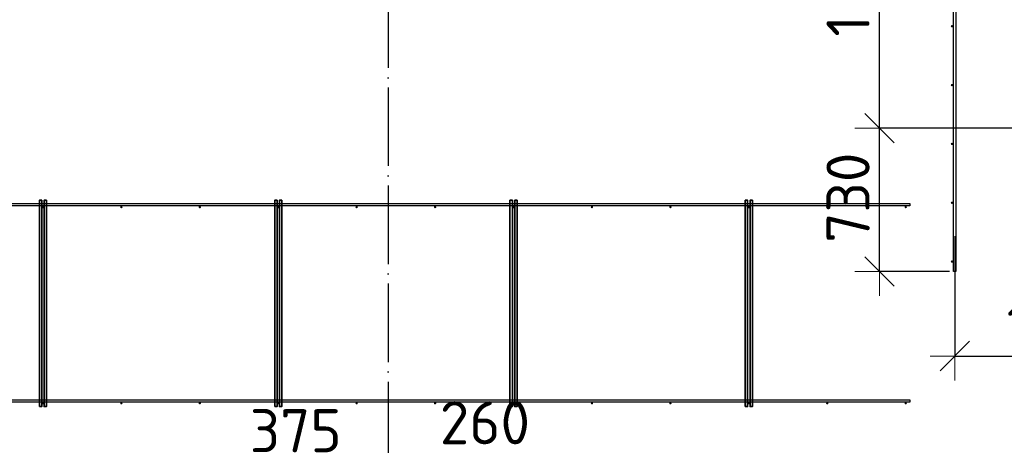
# Model space of a CAD drawing. Header units: millimetres. Extents: x 13527 to 139154, y -122592 to 61893.
# Tile 89 of 128: x 80022 to 85043, y 33013 to 35183. Entities that reach past the tile are written whole.
import ezdxf

# ---------------------------------------------------------------- set-up
doc = ezdxf.new("R2010")
doc.units = ezdxf.units.MM
doc.header["$PDMODE"] = 65
doc.linetypes.add('______11', pattern=[500, 400, -50, 0, -50])
doc.linetypes.add('______5', pattern=[1100, 800, -100, 100, -100])
doc.layers.add('Арм.стержн. Доп. арматура', color=180, linetype='Continuous', lineweight=35)
doc.layers.add('Размерная линия_ общее', color=7, linetype='Continuous', lineweight=13)
doc.layers.add('Арм.стержн. Фиксатор', color=7, linetype='Continuous', lineweight=35, true_color=0x501e0f)
doc.layers.add('Осевая линия_ общее', color=7, linetype='______5', lineweight=13, true_color=0xa0a0a0)
doc.styles.add('ISOCPEUR', font='ISOCPEUR')
doc.dimstyles.new('DIMSTYLE_3', dxfattribs={"dimtxt": 220, "dimasz": 250, "dimexe": 0, "dimexo": 0, "dimgap": 110, "dimtad": 2, "dimdec": 0, "dimrnd": 5, "dimzin": 12, "dimdsep": 46, "dimtxsty": 'ISOCPEUR', "dimblk1": 'ALL_ML_STRICH', "dimblk2": 'ALL_ML_STRICH', "dimsah": 1, "dimcen": 0, "dimclrd": 7, "dimclre": 256, "dimclrt": 7, "dimadec": 0, "dimazin": 0, "dimtfac": 1, "dimtdec": 0, "dimtix": 1, "dimtmove": 2, "dimatfit": 3, "dimfxl": 0, "dimtvp": 1.2, "dimtzin": 0, "dimlwd": 0, "dimlwe": -3, "dimarcsym": 0})
doc.dimstyles.new('DIMSTYLE_5', dxfattribs={"dimtxt": 220, "dimasz": 250, "dimexe": 0, "dimexo": 0, "dimgap": 110, "dimtad": 2, "dimdec": 0, "dimrnd": 5, "dimzin": 12, "dimdsep": 46, "dimtxsty": 'ISOCPEUR', "dimblk1": 'ALL_ML_STRICH', "dimblk2": 'ALL_ML_STRICH', "dimsah": 1, "dimcen": 0, "dimclrd": 7, "dimclre": 256, "dimclrt": 7, "dimadec": 0, "dimazin": 0, "dimtfac": 1, "dimtdec": 0, "dimtix": 1, "dimtmove": 2, "dimatfit": 3, "dimfxl": 0, "dimtzin": 0, "dimlwd": 0, "dimlwe": -3, "dimarcsym": 0})

# ---------------------------------------------------------------- blocks, each defined once
blk = doc.blocks.new('ALL_ML_STRICH')
at = {"color": 0, "linetype": 'ByBlock', "lineweight": -2}
for p, q in [((0, -0.5), (0, 0.5)), ((-0.3, -0.3), (0.3, 0.3)), ((-1, 0), (0.5, 0))]:
    blk.add_line(p, q, dxfattribs=at)
blk = doc.blocks.new('*D439')
at = {"layer": 'DEFPOINTS', "color": 7, "linetype": 'Continuous', "lineweight": 13, "transparency": 33554687}
for p in [(81523.6, 32597.8), (81900, 32618.7), (81523.6, 32205.8)]:
    blk.add_point(p, dxfattribs=at)
at = {"layer": 'Размерная линия_ общее', "color": 253, "linetype": 'Continuous', "lineweight": -2, "true_color": 0xa0a0a0, "transparency": 33554687}
for p, q in [((81523.6, 32225.8), (81523.6, 32597.8)), ((81900, 32598.7), (81900, 32597.8))]:
    blk.add_line(p, q, dxfattribs=at)
at = {"layer": 'Размерная линия_ общее', "color": 7, "linetype": 'Continuous', "lineweight": -2, "transparency": 33554687}
blk.add_line((81523.6, 32597.8), (81900, 32597.8), dxfattribs=at)
at = {"layer": 'Размерная линия_ общее', "color": 7, "linetype": 'Continuous', "lineweight": 13, "transparency": 33554687, "xscale": 250, "yscale": 250, "zscale": 250, "rotation": 180}
blk.add_blockref('ALL_ML_STRICH', (81523.6, 32597.8), dxfattribs=at)
at = {"layer": 'Размерная линия_ общее', "color": 7, "linetype": 'Continuous', "lineweight": 13, "transparency": 33554687, "xscale": 250, "yscale": 250, "zscale": 250}
blk.add_blockref('ALL_ML_STRICH', (81900, 32597.8), dxfattribs=at)
at = {"layer": 'Размерная линия_ общее', "color": 7, "linetype": 'Continuous', "lineweight": 13, "transparency": 33554687, "insert": (81429.3, 33087.8), "char_height": 220, "width": 660, "attachment_point": 5, "style": 'ISOCPEUR'}
blk.add_mtext('\\A1;{375}', dxfattribs=at)
blk = doc.blocks.new('*D440')
at = {"layer": 'DEFPOINTS', "color": 7, "linetype": 'Continuous', "lineweight": 13, "transparency": 33554687}
for p in [(81900, 32618.7), (81900, 32597.8), (82160, 31270)]:
    blk.add_point(p, dxfattribs=at)
at = {"layer": 'Размерная линия_ общее', "color": 253, "linetype": 'Continuous', "lineweight": -2, "true_color": 0xa0a0a0, "transparency": 33554687}
for p, q in [((81900, 32598.7), (81900, 32597.8)), ((82160, 31290), (82160, 32597.8))]:
    blk.add_line(p, q, dxfattribs=at)
at = {"layer": 'Размерная линия_ общее', "color": 7, "linetype": 'Continuous', "lineweight": -2, "transparency": 33554687}
blk.add_line((81900, 32597.8), (82160, 32597.8), dxfattribs=at)
at = {"layer": 'Размерная линия_ общее', "color": 7, "linetype": 'Continuous', "lineweight": 13, "transparency": 33554687, "xscale": 250, "yscale": 250, "zscale": 250, "rotation": 180}
blk.add_blockref('ALL_ML_STRICH', (81900, 32597.8), dxfattribs=at)
at = {"layer": 'Размерная линия_ общее', "color": 7, "linetype": 'Continuous', "lineweight": 13, "transparency": 33554687, "xscale": 250, "yscale": 250, "zscale": 250}
blk.add_blockref('ALL_ML_STRICH', (82160, 32597.8), dxfattribs=at)
at = {"layer": 'Размерная линия_ общее', "color": 7, "linetype": 'Continuous', "lineweight": 13, "transparency": 33554687, "insert": (82394, 33128.5), "char_height": 220, "width": 660, "attachment_point": 5, "style": 'ISOCPEUR'}
blk.add_mtext('\\A1;{260}', dxfattribs=at)
blk = doc.blocks.new('*D749')
at = {"layer": 'DEFPOINTS', "color": 7, "linetype": 'Continuous', "lineweight": 13, "transparency": 33554687}
for p in [(84790, 34100.3), (85820, 33629.1), (84790, 33468.5)]:
    blk.add_point(p, dxfattribs=at)
at = {"layer": 'Размерная линия_ общее', "color": 253, "linetype": 'Continuous', "lineweight": -2, "true_color": 0xa0a0a0, "transparency": 33554687}
for p, q in [((84790, 34080.3), (84790, 33468.5)), ((85820, 33609.1), (85820, 33468.5))]:
    blk.add_line(p, q, dxfattribs=at)
at = {"layer": 'Размерная линия_ общее', "color": 7, "linetype": 'Continuous', "lineweight": -2, "transparency": 33554687}
blk.add_line((84790, 33468.5), (85820, 33468.5), dxfattribs=at)
at = {"layer": 'Размерная линия_ общее', "color": 7, "linetype": 'Continuous', "lineweight": 13, "transparency": 33554687, "xscale": 250, "yscale": 250, "zscale": 250, "rotation": 180}
blk.add_blockref('ALL_ML_STRICH', (84790, 33468.5), dxfattribs=at)
at = {"layer": 'Размерная линия_ общее', "color": 7, "linetype": 'Continuous', "lineweight": 13, "transparency": 33554687, "xscale": 250, "yscale": 250, "zscale": 250}
blk.add_blockref('ALL_ML_STRICH', (85820, 33468.5), dxfattribs=at)
at = {"layer": 'Размерная линия_ общее', "color": 7, "linetype": 'Continuous', "lineweight": 13, "transparency": 33554687, "insert": (85338, 33628.5), "char_height": 220, "width": 880, "attachment_point": 5, "style": 'ISOCPEUR'}
blk.add_mtext('\\A1;{1030}', dxfattribs=at)
blk = doc.blocks.new('*D751')
at = {"layer": 'DEFPOINTS', "color": 7, "linetype": 'Continuous', "lineweight": 13, "transparency": 33554687}
for p in [(85684, 34630), (84406, 33900), (84784, 33900)]:
    blk.add_point(p, dxfattribs=at)
at = {"layer": 'Размерная линия_ общее', "color": 253, "linetype": 'Continuous', "lineweight": -2, "true_color": 0xa0a0a0, "transparency": 33554687}
for p, q in [((85664, 34630), (84406, 34630)), ((84764, 33900), (84406, 33900))]:
    blk.add_line(p, q, dxfattribs=at)
at = {"layer": 'Размерная линия_ общее', "color": 7, "linetype": 'Continuous', "lineweight": -2, "transparency": 33554687}
blk.add_line((84406, 33900), (84406, 34630), dxfattribs=at)
at = {"layer": 'Размерная линия_ общее', "color": 7, "linetype": 'Continuous', "lineweight": 13, "transparency": 33554687, "xscale": 250, "yscale": 250, "zscale": 250}
for p, rotation in [((84406, 34630), 90), ((84406, 33900), 270)]:
    blk.add_blockref('ALL_ML_STRICH', p, dxfattribs=dict(at, rotation=rotation))
at = {"layer": 'Размерная линия_ общее', "color": 7, "linetype": 'Continuous', "lineweight": 13, "transparency": 33554687, "insert": (84246, 34276), "char_height": 220, "width": 660, "attachment_point": 5, "rotation": 90, "style": 'ISOCPEUR'}
blk.add_mtext('\\A1;{730}', dxfattribs=at)
blk = doc.blocks.new('*D752')
at = {"layer": 'DEFPOINTS', "color": 7, "linetype": 'Continuous', "lineweight": 13, "transparency": 33554687}
for p in [(84784, 36100), (84406, 34630), (85684, 34630)]:
    blk.add_point(p, dxfattribs=at)
at = {"layer": 'Размерная линия_ общее', "color": 253, "linetype": 'Continuous', "lineweight": -2, "true_color": 0xa0a0a0, "transparency": 33554687}
for p, q in [((84764, 36100), (84406, 36100)), ((85664, 34630), (84406, 34630))]:
    blk.add_line(p, q, dxfattribs=at)
at = {"layer": 'Размерная линия_ общее', "color": 7, "linetype": 'Continuous', "lineweight": -2, "transparency": 33554687}
blk.add_line((84406, 34630), (84406, 36100), dxfattribs=at)
at = {"layer": 'Размерная линия_ общее', "color": 7, "linetype": 'Continuous', "lineweight": 13, "transparency": 33554687, "xscale": 250, "yscale": 250, "zscale": 250}
for p, rotation in [((84406, 36100), 90), ((84406, 34630), 270)]:
    blk.add_blockref('ALL_ML_STRICH', p, dxfattribs=dict(at, rotation=rotation))
at = {"layer": 'Размерная линия_ общее', "color": 7, "linetype": 'Continuous', "lineweight": 13, "transparency": 33554687, "insert": (84246, 35387), "char_height": 220, "width": 880, "attachment_point": 5, "rotation": 90, "style": 'ISOCPEUR'}
blk.add_mtext('\\A1;{1470}', dxfattribs=at)

msp = doc.modelspace()

# ---------------------------------------------------------------- hatches: boundary and pattern name
at = {"layer": 'Арм.стержн. Доп. арматура', "linetype": 'Continuous', "lineweight": 35, "transparency": 33554687}
for points in [[(84782, 35150), (84781.5, 35152.3), (84780.2, 35154.2), (84778.3, 35155.5), (84776, 35156), (84773.7, 35155.5), (84771.8, 35154.2), (84770.5, 35152.3), (84770, 35150), (84770.5, 35147.7), (84771.8, 35145.8), (84773.7, 35144.5), (84776, 35144), (84778.3, 35144.5), (84780.2, 35145.8), (84781.5, 35147.7)], [(84782, 34850), (84781.5, 34852.3), (84780.2, 34854.2), (84778.3, 34855.5), (84776, 34856), (84773.7, 34855.5), (84771.8, 34854.2), (84770.5, 34852.3), (84770, 34850), (84770.5, 34847.7), (84771.8, 34845.8), (84773.7, 34844.5), (84776, 34844), (84778.3, 34844.5), (84780.2, 34845.8), (84781.5, 34847.7)], [(84782, 34550), (84781.5, 34552.3), (84780.2, 34554.2), (84778.3, 34555.5), (84776, 34556), (84773.7, 34555.5), (84771.8, 34554.2), (84770.5, 34552.3), (84770, 34550), (84770.5, 34547.7), (84771.8, 34545.8), (84773.7, 34544.5), (84776, 34544), (84778.3, 34544.5), (84780.2, 34545.8), (84781.5, 34547.7)], [(84782, 34250), (84781.5, 34252.3), (84780.2, 34254.2), (84778.3, 34255.5), (84776, 34256), (84773.7, 34255.5), (84771.8, 34254.2), (84770.5, 34252.3), (84770, 34250), (84770.5, 34247.7), (84771.8, 34245.8), (84773.7, 34244.5), (84776, 34244), (84778.3, 34244.5), (84780.2, 34245.8), (84781.5, 34247.7)], [(84782, 33950), (84781.5, 33952.3), (84780.2, 33954.2), (84778.3, 33955.5), (84776, 33956), (84773.7, 33955.5), (84771.8, 33954.2), (84770.5, 33952.3), (84770, 33950), (84770.5, 33947.7), (84771.8, 33945.8), (84773.7, 33944.5), (84776, 33944), (84778.3, 33944.5), (84780.2, 33945.8), (84781.5, 33947.7)]]:
    msp.add_hatch(color=34, dxfattribs=at).paths.add_polyline_path(points)
at = {"layer": 'Арм.стержн. Фиксатор', "linetype": 'Continuous', "lineweight": 35, "transparency": 33554687}
for points in [[(80146, 34228), (80145.5, 34230.3), (80144.2, 34232.2), (80142.3, 34233.5), (80140, 34234), (80137.7, 34233.5), (80135.8, 34232.2), (80134.5, 34230.3), (80134, 34228), (80134.5, 34225.7), (80135.8, 34223.8), (80137.7, 34222.5), (80140, 34222), (80142.3, 34222.5), (80144.2, 34223.8), (80145.5, 34225.7)], [(80546, 34228), (80545.5, 34230.3), (80544.2, 34232.2), (80542.3, 34233.5), (80540, 34234), (80537.7, 34233.5), (80535.8, 34232.2), (80534.5, 34230.3), (80534, 34228), (80534.5, 34225.7), (80535.8, 34223.8), (80537.7, 34222.5), (80540, 34222), (80542.3, 34222.5), (80544.2, 34223.8), (80545.5, 34225.7)], [(80946, 34228), (80945.5, 34230.3), (80944.2, 34232.2), (80942.3, 34233.5), (80940, 34234), (80937.7, 34233.5), (80935.8, 34232.2), (80934.5, 34230.3), (80934, 34228), (80934.5, 34225.7), (80935.8, 34223.8), (80937.7, 34222.5), (80940, 34222), (80942.3, 34222.5), (80944.2, 34223.8), (80945.5, 34225.7)], [(81346, 34228), (81345.5, 34230.3), (81344.2, 34232.2), (81342.3, 34233.5), (81340, 34234), (81337.7, 34233.5), (81335.8, 34232.2), (81334.5, 34230.3), (81334, 34228), (81334.5, 34225.7), (81335.8, 34223.8), (81337.7, 34222.5), (81340, 34222), (81342.3, 34222.5), (81344.2, 34223.8), (81345.5, 34225.7)], [(81746, 34228), (81745.5, 34230.3), (81744.2, 34232.2), (81742.3, 34233.5), (81740, 34234), (81737.7, 34233.5), (81735.8, 34232.2), (81734.5, 34230.3), (81734, 34228), (81734.5, 34225.7), (81735.8, 34223.8), (81737.7, 34222.5), (81740, 34222), (81742.3, 34222.5), (81744.2, 34223.8), (81745.5, 34225.7)], [(82146, 34228), (82145.5, 34230.3), (82144.2, 34232.2), (82142.3, 34233.5), (82140, 34234), (82137.7, 34233.5), (82135.8, 34232.2), (82134.5, 34230.3), (82134, 34228), (82134.5, 34225.7), (82135.8, 34223.8), (82137.7, 34222.5), (82140, 34222), (82142.3, 34222.5), (82144.2, 34223.8), (82145.5, 34225.7)], [(82546, 34228), (82545.5, 34230.3), (82544.2, 34232.2), (82542.3, 34233.5), (82540, 34234), (82537.7, 34233.5), (82535.8, 34232.2), (82534.5, 34230.3), (82534, 34228), (82534.5, 34225.7), (82535.8, 34223.8), (82537.7, 34222.5), (82540, 34222), (82542.3, 34222.5), (82544.2, 34223.8), (82545.5, 34225.7)], [(82946, 34228), (82945.5, 34230.3), (82944.2, 34232.2), (82942.3, 34233.5), (82940, 34234), (82937.7, 34233.5), (82935.8, 34232.2), (82934.5, 34230.3), (82934, 34228), (82934.5, 34225.7), (82935.8, 34223.8), (82937.7, 34222.5), (82940, 34222), (82942.3, 34222.5), (82944.2, 34223.8), (82945.5, 34225.7)], [(83346, 34228), (83345.5, 34230.3), (83344.2, 34232.2), (83342.3, 34233.5), (83340, 34234), (83337.7, 34233.5), (83335.8, 34232.2), (83334.5, 34230.3), (83334, 34228), (83334.5, 34225.7), (83335.8, 34223.8), (83337.7, 34222.5), (83340, 34222), (83342.3, 34222.5), (83344.2, 34223.8), (83345.5, 34225.7)], [(83746, 34228), (83745.5, 34230.3), (83744.2, 34232.2), (83742.3, 34233.5), (83740, 34234), (83737.7, 34233.5), (83735.8, 34232.2), (83734.5, 34230.3), (83734, 34228), (83734.5, 34225.7), (83735.8, 34223.8), (83737.7, 34222.5), (83740, 34222), (83742.3, 34222.5), (83744.2, 34223.8), (83745.5, 34225.7)], [(84146, 34228), (84145.5, 34230.3), (84144.2, 34232.2), (84142.3, 34233.5), (84140, 34234), (84137.7, 34233.5), (84135.8, 34232.2), (84134.5, 34230.3), (84134, 34228), (84134.5, 34225.7), (84135.8, 34223.8), (84137.7, 34222.5), (84140, 34222), (84142.3, 34222.5), (84144.2, 34223.8), (84145.5, 34225.7)], [(84546, 34228), (84545.5, 34230.3), (84544.2, 34232.2), (84542.3, 34233.5), (84540, 34234), (84537.7, 34233.5), (84535.8, 34232.2), (84534.5, 34230.3), (84534, 34228), (84534.5, 34225.7), (84535.8, 34223.8), (84537.7, 34222.5), (84540, 34222), (84542.3, 34222.5), (84544.2, 34223.8), (84545.5, 34225.7)], [(80146, 33228), (80145.5, 33230.3), (80144.2, 33232.2), (80142.3, 33233.5), (80140, 33234), (80137.7, 33233.5), (80135.8, 33232.2), (80134.5, 33230.3), (80134, 33228), (80134.5, 33225.7), (80135.8, 33223.8), (80137.7, 33222.5), (80140, 33222), (80142.3, 33222.5), (80144.2, 33223.8), (80145.5, 33225.7)], [(80546, 33228), (80545.5, 33230.3), (80544.2, 33232.2), (80542.3, 33233.5), (80540, 33234), (80537.7, 33233.5), (80535.8, 33232.2), (80534.5, 33230.3), (80534, 33228), (80534.5, 33225.7), (80535.8, 33223.8), (80537.7, 33222.5), (80540, 33222), (80542.3, 33222.5), (80544.2, 33223.8), (80545.5, 33225.7)], [(80946, 33228), (80945.5, 33230.3), (80944.2, 33232.2), (80942.3, 33233.5), (80940, 33234), (80937.7, 33233.5), (80935.8, 33232.2), (80934.5, 33230.3), (80934, 33228), (80934.5, 33225.7), (80935.8, 33223.8), (80937.7, 33222.5), (80940, 33222), (80942.3, 33222.5), (80944.2, 33223.8), (80945.5, 33225.7)], [(81346, 33228), (81345.5, 33230.3), (81344.2, 33232.2), (81342.3, 33233.5), (81340, 33234), (81337.7, 33233.5), (81335.8, 33232.2), (81334.5, 33230.3), (81334, 33228), (81334.5, 33225.7), (81335.8, 33223.8), (81337.7, 33222.5), (81340, 33222), (81342.3, 33222.5), (81344.2, 33223.8), (81345.5, 33225.7)], [(81746, 33228), (81745.5, 33230.3), (81744.2, 33232.2), (81742.3, 33233.5), (81740, 33234), (81737.7, 33233.5), (81735.8, 33232.2), (81734.5, 33230.3), (81734, 33228), (81734.5, 33225.7), (81735.8, 33223.8), (81737.7, 33222.5), (81740, 33222), (81742.3, 33222.5), (81744.2, 33223.8), (81745.5, 33225.7)], [(82146, 33228), (82145.5, 33230.3), (82144.2, 33232.2), (82142.3, 33233.5), (82140, 33234), (82137.7, 33233.5), (82135.8, 33232.2), (82134.5, 33230.3), (82134, 33228), (82134.5, 33225.7), (82135.8, 33223.8), (82137.7, 33222.5), (82140, 33222), (82142.3, 33222.5), (82144.2, 33223.8), (82145.5, 33225.7)], [(82546, 33228), (82545.5, 33230.3), (82544.2, 33232.2), (82542.3, 33233.5), (82540, 33234), (82537.7, 33233.5), (82535.8, 33232.2), (82534.5, 33230.3), (82534, 33228), (82534.5, 33225.7), (82535.8, 33223.8), (82537.7, 33222.5), (82540, 33222), (82542.3, 33222.5), (82544.2, 33223.8), (82545.5, 33225.7)], [(82946, 33228), (82945.5, 33230.3), (82944.2, 33232.2), (82942.3, 33233.5), (82940, 33234), (82937.7, 33233.5), (82935.8, 33232.2), (82934.5, 33230.3), (82934, 33228), (82934.5, 33225.7), (82935.8, 33223.8), (82937.7, 33222.5), (82940, 33222), (82942.3, 33222.5), (82944.2, 33223.8), (82945.5, 33225.7)], [(83346, 33228), (83345.5, 33230.3), (83344.2, 33232.2), (83342.3, 33233.5), (83340, 33234), (83337.7, 33233.5), (83335.8, 33232.2), (83334.5, 33230.3), (83334, 33228), (83334.5, 33225.7), (83335.8, 33223.8), (83337.7, 33222.5), (83340, 33222), (83342.3, 33222.5), (83344.2, 33223.8), (83345.5, 33225.7)], [(83746, 33228), (83745.5, 33230.3), (83744.2, 33232.2), (83742.3, 33233.5), (83740, 33234), (83737.7, 33233.5), (83735.8, 33232.2), (83734.5, 33230.3), (83734, 33228), (83734.5, 33225.7), (83735.8, 33223.8), (83737.7, 33222.5), (83740, 33222), (83742.3, 33222.5), (83744.2, 33223.8), (83745.5, 33225.7)], [(84146, 33228), (84145.5, 33230.3), (84144.2, 33232.2), (84142.3, 33233.5), (84140, 33234), (84137.7, 33233.5), (84135.8, 33232.2), (84134.5, 33230.3), (84134, 33228), (84134.5, 33225.7), (84135.8, 33223.8), (84137.7, 33222.5), (84140, 33222), (84142.3, 33222.5), (84144.2, 33223.8), (84145.5, 33225.7)], [(84546, 33228), (84545.5, 33230.3), (84544.2, 33232.2), (84542.3, 33233.5), (84540, 33234), (84537.7, 33233.5), (84535.8, 33232.2), (84534.5, 33230.3), (84534, 33228), (84534.5, 33225.7), (84535.8, 33223.8), (84537.7, 33222.5), (84540, 33222), (84542.3, 33222.5), (84544.2, 33223.8), (84545.5, 33225.7)]]:
    msp.add_hatch(color=34, dxfattribs=at).paths.add_polyline_path(points)

# ---------------------------------------------------------------- linework, layer by layer
at = {"layer": 'Арм.стержн. Доп. арматура', "color": 34, "linetype": 'Continuous', "lineweight": 25, "transparency": 33554687}
msp.add_lwpolyline([(84796, 36100), (84796, 33900), (84784, 33900), (84784, 36100), (84796, 36100)], dxfattribs=at)
msp.add_lwpolyline([(84796, 36100), (84796, 33900), (84784, 33900), (84784, 36100), (84796, 36100)], dxfattribs=at)
at = {"layer": 'Арм.стержн. Фиксатор', "color": 34, "linetype": 'Continuous', "lineweight": 25, "transparency": 33554687}
for points in [[(75230, 34246), (84561.2, 34246), (84561.2, 34234), (75230, 34234), (75230, 34246)], [(75230, 34246), (84561.2, 34246), (84561.2, 34234), (75230, 34234), (75230, 34246)], [(75230, 33246), (84561.2, 33246), (84561.2, 33234), (75230, 33234), (75230, 33246)], [(75230, 33246), (84561.2, 33246), (84561.2, 33234), (75230, 33234), (75230, 33246)]]:
    msp.add_lwpolyline(points, dxfattribs=at)
at = {"layer": 'Арм.стержн. Фиксатор', "color": 34, "linetype": 'Continuous', "lineweight": 35, "transparency": 33554687}
for points in [[(80122, 33211.1), (80122, 34263.1), (80134, 34263.1), (80134, 33211.1), (80122, 33211.1)], [(80158, 34262.9), (80158, 33210.8), (80146, 33210.8), (80146, 34262.9), (80158, 34262.9)], [(81322, 33211.1), (81322, 34263.1), (81334, 34263.1), (81334, 33211.1), (81322, 33211.1)], [(81358, 34262.9), (81358, 33210.8), (81346, 33210.8), (81346, 34262.9), (81358, 34262.9)], [(82522, 33211.1), (82522, 34263.1), (82534, 34263.1), (82534, 33211.1), (82522, 33211.1)], [(82558, 34262.9), (82558, 33210.8), (82546, 33210.8), (82546, 34262.9), (82558, 34262.9)], [(83722, 33211.1), (83722, 34263.1), (83734, 34263.1), (83734, 33211.1), (83722, 33211.1)], [(83758, 34262.9), (83758, 33210.8), (83746, 33210.8), (83746, 34262.9), (83758, 34262.9)]]:
    msp.add_lwpolyline(points, dxfattribs=at)
at = {"layer": 'Осевая линия_ общее', "color": 253, "linetype": '______11', "lineweight": -3, "true_color": 0xa0a0a0, "transparency": 33554687}
msp.add_line((81900, 46340), (81900, 28122.1), dxfattribs=at)

# ---------------------------------------------------------------- dimensions: what is measured, and where the dimension line sits
at = {"layer": 'Размерная линия_ общее', "color": 7, "linetype": 'Continuous', "lineweight": 13, "transparency": 33554687}
for base, p1, p2, picture, middle in [((84406, 36100), (85664, 34630), (84764, 36100), '*D752', (84246, 35387)), ((84406, 34630), (84764, 33900), (85664, 34630), '*D751', (84246, 34276))]:
    dim = msp.add_linear_dim(base=base, p1=p1, p2=p2, angle=90, dimstyle='DIMSTYLE_5', override={"dimpost": '<>', "dimclrd": 7, "dimclre": 253, "dimclrt": 7, "dimlwd": 0, "dimlwe": 65533}, dxfattribs=at)
    dim.commit()
    dim.dimension.update_dxf_attribs({"geometry": picture, "text_midpoint": middle, "dimtype": 160})
for base, p1, p2, dimstyle, picture, middle in [((85820, 33468.5), (84790, 34080.3), (85820, 33609.1), 'DIMSTYLE_5', '*D749', (85338, 33628.5)), ((82160, 32597.8), (81900, 32598.7), (82160, 31290), 'DIMSTYLE_3', '*D440', (82394, 33128.5)), ((81900, 32597.8), (81523.6, 32225.8), (81900, 32598.7), 'DIMSTYLE_3', '*D439', (81429.3, 33087.8))]:
    dim = msp.add_linear_dim(base=base, p1=p1, p2=p2, dimstyle=dimstyle, override={"dimpost": '<>', "dimclrd": 7, "dimclre": 253, "dimclrt": 7, "dimlwd": 0, "dimlwe": 65533}, dxfattribs=at)
    dim.commit()
    dim.dimension.update_dxf_attribs({"geometry": picture, "text_midpoint": middle, "dimtype": 160})

doc.saveas('drawing.dxf')
